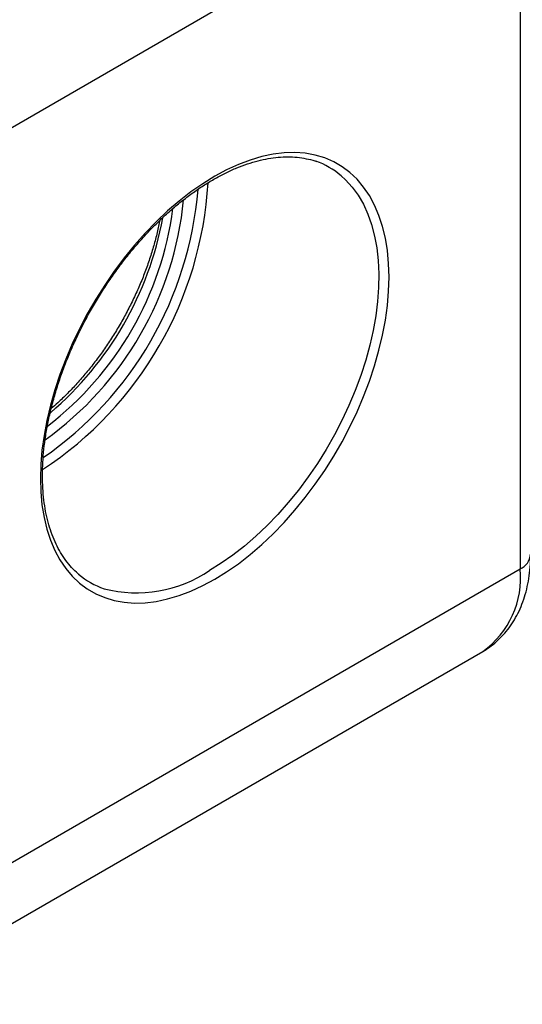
# Model space of a CAD drawing. Header units: millimetres. Extents: x 0 to 279, y 0 to 216.
# Tile 13 of 16: x 241 to 255, y 150 to 177. Entities that reach past the tile are written whole.
import ezdxf

# ---------------------------------------------------------------- set-up
doc = ezdxf.new("R2010")
doc.units = ezdxf.units.MM

msp = doc.modelspace()

# ---------------------------------------------------------------- linework, layer by layer
for p, q in [((238.264, 172.535), (255.234, 182.332)), ((255.234, 182.332), (255.234, 161.919)), ((238.264, 152.122), (255.234, 161.919)), ((237.228, 149.832), (254.198, 159.629))]:
    msp.add_line(p, q)
at = {"flags": 128}
for points in [[(246.749, 161.634), (247.079, 161.837), (247.408, 162.066), (247.734, 162.319), (248.056, 162.595), (248.371, 162.893), (248.679, 163.211), (248.977, 163.547), (249.266, 163.901), (249.542, 164.27), (249.806, 164.653), (250.055, 165.048), (250.289, 165.453), (250.506, 165.866), (250.706, 166.286), (250.887, 166.71), (251.049, 167.136), (251.192, 167.563), (251.313, 167.989), (251.413, 168.41), (251.491, 168.827), (251.547, 169.235), (251.581, 169.635), (251.593, 170.023), (251.581, 170.398), (251.547, 170.759), (251.491, 171.103), (251.413, 171.428), (251.313, 171.735), (251.192, 172.02), (251.049, 172.283), (250.887, 172.522), (250.706, 172.737), (250.506, 172.926), (250.289, 173.088), (250.055, 173.223), (249.806, 173.33), (249.542, 173.409), (249.266, 173.459), (248.977, 173.48), (248.679, 173.471), (248.371, 173.434), (248.056, 173.367), (247.734, 173.272), (247.408, 173.149), (247.079, 172.998), (246.749, 172.82), (246.418, 172.616), (246.089, 172.387), (245.763, 172.134), (245.442, 171.858), (245.127, 171.561), (244.819, 171.243), (244.52, 170.907), (244.232, 170.553), (243.956, 170.184), (243.692, 169.801), (243.443, 169.406), (243.209, 169.001), (242.992, 168.588), (242.792, 168.168), (242.61, 167.744), (242.448, 167.317), (242.306, 166.891), (242.185, 166.465), (242.085, 166.043), (242.006, 165.627), (241.95, 165.218), (241.916, 164.819), (241.905, 164.431), (241.916, 164.056), (241.95, 163.695), (242.006, 163.351), (242.085, 163.025), (242.185, 162.719), (242.306, 162.434), (242.448, 162.171), (242.61, 161.932), (242.792, 161.717), (242.992, 161.528), (243.209, 161.366), (243.443, 161.231), (243.692, 161.123), (243.956, 161.045), (244.232, 160.995), (244.52, 160.974), (244.819, 160.983), (245.127, 161.02), (245.442, 161.087), (245.763, 161.182), (246.089, 161.305), (246.418, 161.456), (246.749, 161.634)], [(250.261, 172.836), (250.383, 172.725), (250.567, 172.523), (250.733, 172.296), (250.879, 172.045), (251.004, 171.772), (251.109, 171.478), (251.192, 171.163), (251.253, 170.831), (251.292, 170.481), (251.309, 170.116), (251.303, 169.738), (251.275, 169.349), (251.225, 168.949), (251.153, 168.542), (251.059, 168.129), (250.944, 167.712), (250.808, 167.294), (250.652, 166.875), (250.477, 166.458), (250.284, 166.045), (250.073, 165.639), (249.845, 165.24), (249.602, 164.851), (249.345, 164.474), (249.075, 164.11), (248.793, 163.762), (248.5, 163.431), (248.199, 163.118), (247.89, 162.825), (247.575, 162.553), (247.255, 162.304), (246.932, 162.079), (246.607, 161.879)]]:
    msp.add_lwpolyline(points, dxfattribs=at)
for centre, radius, start, end in [((248.816, 171.134), 2.233, 49.6537, 70.4836), ((236.329, 173.242), 10.254, 303.349, 356.6446), ((236.268, 173.277), 10.051, 304.6667, 355.3322), ((236.602, 173.084), 9.329, 305.656, 354.3658), ((236.534, 173.124), 9.135, 307.5738, 352.451), ((236.151, 173.345), 9.308, 310.3974, 349.6326), ((255.027, 162.377), 0.503, 294.3747, 354.3052), ((244.58, 164.869), 3.614, 255.4983, 304.1382), ((252.746, 161.665), 2.501, 305.5003, 5.8119), ((244.4, 163.484), 2.234, 230.0118, 251.0624)]:
    msp.add_arc(centre, radius, start, end)
for points, knots in [([(241.964, 164.512), (241.964, 164.574), (241.966, 164.753), (241.983, 165.058), (242.023, 165.429), (242.082, 165.809), (242.161, 166.196), (242.258, 166.587), (242.374, 166.982), (242.509, 167.378), (242.661, 167.774), (242.83, 168.169), (243.015, 168.559), (243.216, 168.944), (243.432, 169.322), (243.661, 169.691), (243.903, 170.05), (244.157, 170.397), (244.421, 170.731), (244.695, 171.05), (244.976, 171.353), (245.265, 171.639), (245.559, 171.906), (245.858, 172.153), (246.159, 172.379), (246.462, 172.583), (246.765, 172.765), (247.068, 172.924), (247.367, 173.059), (247.663, 173.17), (247.954, 173.256), (248.238, 173.318), (248.515, 173.354), (248.784, 173.366), (249.044, 173.353), (249.292, 173.313), (249.472, 173.27), (249.565, 173.233), (249.582, 173.226)], [0, 0, 0, 0, 0.015049, 0.043732, 0.07243, 0.10114, 0.129863, 0.158599, 0.187348, 0.216109, 0.24488, 0.27366, 0.302446, 0.331236, 0.360028, 0.388821, 0.417612, 0.446398, 0.475177, 0.503948, 0.532708, 0.561456, 0.590189, 0.618906, 0.647607, 0.676291, 0.704959, 0.733614, 0.762261, 0.790907, 0.819562, 0.848243, 0.876974, 0.905783, 0.934706, 0.963779, 0.993031, 1, 1, 1, 1]), ([(245.22, 171.59), (245.219, 171.585), (245.199, 171.462), (245.141, 171.214), (245.045, 170.85), (244.929, 170.482), (244.796, 170.113), (244.645, 169.746), (244.478, 169.382), (244.295, 169.022), (244.097, 168.669), (243.885, 168.325), (243.661, 167.99), (243.424, 167.668), (243.178, 167.359), (242.922, 167.065), (242.658, 166.787), (242.42, 166.556), (242.268, 166.425), (242.208, 166.373)], [0, 0, 0, 0, 0.002751, 0.066353, 0.129991, 0.193663, 0.257365, 0.321093, 0.38484, 0.448601, 0.512371, 0.576142, 0.639908, 0.703662, 0.767397, 0.831108, 0.894788, 0.958432, 1, 1, 1, 1]), ([(242.985, 161.762), (242.959, 161.783), (242.869, 161.855), (242.731, 162.002), (242.572, 162.203), (242.432, 162.427), (242.309, 162.67), (242.204, 162.934), (242.117, 163.216), (242.049, 163.515), (242.001, 163.83), (241.97, 164.162), (241.966, 164.395), (241.964, 164.512)], [0, 0, 0, 0, 0.040069, 0.13785, 0.235115, 0.331782, 0.427884, 0.523513, 0.618786, 0.713813, 0.808686, 0.903476, 1, 1, 1, 1]), ([(254.197, 159.631), (254.259, 159.668), (254.394, 159.749), (254.584, 159.902), (254.769, 160.084), (254.934, 160.286), (255.081, 160.507), (255.209, 160.748), (255.316, 161.008), (255.403, 161.285), (255.468, 161.579), (255.51, 161.889), (255.526, 162.14), (255.527, 162.288), (255.527, 162.327)], [0, 0, 0, 0, 0.070987, 0.155409, 0.239951, 0.325143, 0.411474, 0.499355, 0.58908, 0.680775, 0.774367, 0.869591, 0.966041, 1, 1, 1, 1])]:
    msp.add_open_spline(points, degree=3, knots=knots)

doc.saveas('drawing.dxf')
